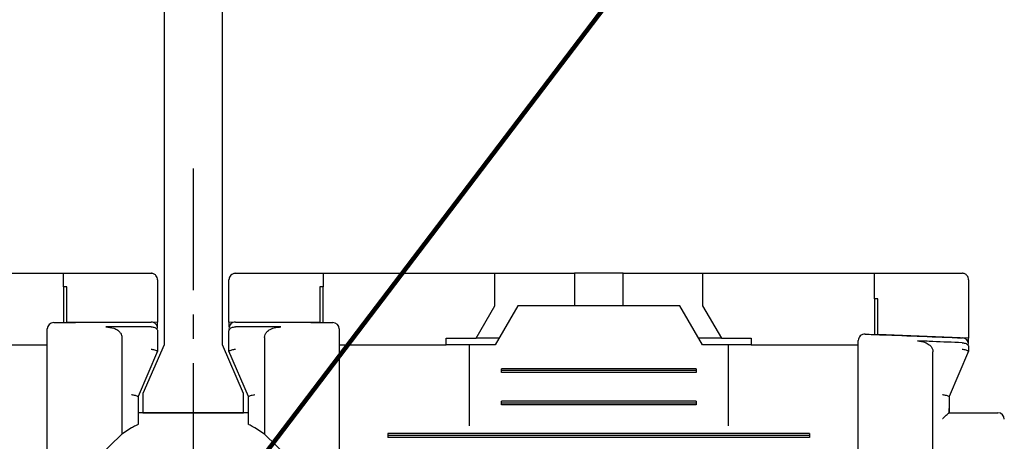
# Model space of a CAD drawing. Extents: x 2148 to 6475, y -907 to 1504.
# Tile 8 of 44: x 4395 to 4425, y 1342 to 1355. Entities that reach past the tile are written whole.
import ezdxf

# ---------------------------------------------------------------- set-up
doc = ezdxf.new("R2010")
doc.units = 0
doc.header["$LTSCALE"] = 3
doc.header["$MEASUREMENT"] = 0
doc.linetypes.add('CENTER', pattern=[2, 1.25, -0.25, 0.25, -0.25])
doc.layers.get('0').update_dxf_attribs({"linetype": 'CONTINUOUS'})
doc.layers.get('Defpoints').update_dxf_attribs({"linetype": 'CONTINUOUS'})
doc.layers.add('cen', color=1, linetype='CENTER')
doc.layers.add('di', color=3, linetype='CONTINUOUS')
doc.styles.add('KIM', font='ROMANS.shx', dxfattribs={"height": 5, "bigfont": 'GSG1.shx'})
doc.styles.get("Standard").update_dxf_attribs({"font": 'romans.shx', "height": 3, "bigfont": 'ghs.shx'})
doc.dimstyles.get("Standard").update_dxf_attribs({"dimtxt": 0.18, "dimasz": 0.18, "dimexe": 0.18, "dimexo": 0.0625, "dimgap": 0.09, "dimtad": 0, "dimtih": 1, "dimtoh": 1, "dimdec": 4, "dimzin": 0, "dimdsep": 46, "dimtxsty": 'Standard', "dimcen": 0.09, "dimadec": 0, "dimazin": 0, "dimtfac": 1, "dimtdec": 4, "dimtofl": 0, "dimtmove": 0, "dimatfit": 3, "dimfxl": 0, "dimtolj": 1, "dimtzin": 0, "dimarcsym": 0})
doc.dimstyles.new('STANDARD$0', dxfattribs={"dimtxt": 5, "dimasz": 5, "dimexe": 1, "dimexo": 2, "dimgap": 2, "dimtad": 1, "dimdec": 4, "dimzin": 12, "dimdsep": 46, "dimtxsty": 'KIM', "dimcen": -1, "dimdle": 0.1, "dimadec": 0, "dimazin": 0, "dimtfac": 1, "dimtdec": 4, "dimtmove": 0, "dimatfit": 3, "dimfxl": 0, "dimtolj": 1, "dimtzin": 0, "dimarcsym": 0})

# ---------------------------------------------------------------- blocks, each defined once
blk = doc.blocks.new('*D151')
at = {"layer": 'Defpoints', "color": 0}
for p in [(4375.809, 1346.868), (4366.047, 1248.268), (4400.009, 1248.268)]:
    blk.add_point(p, dxfattribs=at)
at = {"layer": 'di'}
for p, q in [((4373.809, 1346.868), (4364.047, 1346.868)), ((4366.047, 1344.068), (4366.047, 1251.068)), ((4398.009, 1248.268), (4364.047, 1248.268))]:
    blk.add_line(p, q, dxfattribs=at)
for points in [[(4365.58, 1344.068), (4366.514, 1344.068), (4366.047, 1346.868)], [(4365.58, 1251.068), (4366.514, 1251.068), (4366.047, 1248.268)]]:
    blk.add_solid(points, dxfattribs=at)
at = {"layer": 'di', "insert": (4362.547, 1297.968), "char_height": 3, "attachment_point": 5, "rotation": 90}
blk.add_mtext('\\A1;98.5', dxfattribs=at)
blk = doc.blocks.new('*D140')
at = {"layer": 'Defpoints', "color": 0}
for p in [(4403.364, 1338.868), (4403.286, 1337.868), (4432.823, 1337.868)]:
    blk.add_point(p, dxfattribs=at)
at = {"layer": 'di'}
for p, q in [((4432.823, 1341.668), (4432.823, 1349.183)), ((4405.364, 1338.868), (4434.823, 1338.868)), ((4432.823, 1337.868), (4432.823, 1338.868)), ((4405.286, 1337.868), (4434.823, 1337.868)), ((4432.823, 1335.068), (4432.823, 1332.268))]:
    blk.add_line(p, q, dxfattribs=at)
for points in [[(4432.356, 1341.668), (4433.289, 1341.668), (4432.823, 1338.868)], [(4432.356, 1335.068), (4433.289, 1335.068), (4432.823, 1337.868)]]:
    blk.add_solid(points, dxfattribs=at)
at = {"layer": 'di', "insert": (4429.323, 1346.826), "char_height": 3, "attachment_point": 5, "rotation": 90}
blk.add_mtext('\\A1;1', dxfattribs=at)
blk = doc.blocks.new('12323')
for p, q in [((3792.299, 1407.975), (3790.799, 1407.325)), ((3792.899, 1407.975), (3792.299, 1407.975)), ((3792.899, 1404.875), (3792.899, 1407.975)), ((3790.799, 1407.325), (3742.999, 1407.325)), ((3742.999, 1405.525), (3790.799, 1405.525)), ((3742.999, 1405.525), (3790.799, 1405.525)), ((3790.799, 1405.525), (3792.299, 1404.875)), ((3792.299, 1404.875), (3792.899, 1404.875))]:
    blk.add_line(p, q)
blk = doc.blocks.new('*D146')
at = {"layer": 'Defpoints', "color": 0}
for p in [(4398.309, 1396.968), (4366.047, 1346.868), (4375.809, 1346.868)]:
    blk.add_point(p, dxfattribs=at)
at = {"layer": 'di'}
for p, q in [((4396.309, 1396.968), (4364.047, 1396.968)), ((4366.047, 1394.168), (4366.047, 1349.668)), ((4373.809, 1346.868), (4364.047, 1346.868))]:
    blk.add_line(p, q, dxfattribs=at)
for points in [[(4365.58, 1394.168), (4366.514, 1394.168), (4366.047, 1396.968)], [(4365.58, 1349.668), (4366.514, 1349.668), (4366.047, 1346.868)]]:
    blk.add_solid(points, dxfattribs=at)
at = {"layer": 'di', "insert": (4362.547, 1370.856), "char_height": 3, "attachment_point": 5, "rotation": 90}
blk.add_mtext('\\A1;48', dxfattribs=at)

msp = doc.modelspace()

# ---------------------------------------------------------------- linework, layer by layer
for p, q in [((4390.709, 1346.868), (4396.009, 1346.868)), ((4396.009, 1346.454), (4396.009, 1346.868)), ((4396.009, 1346.868), (4398.709, 1346.868)), ((4398.909, 1346.668), (4398.909, 1345.367)), ((4401.109, 1345.367), (4401.109, 1346.668)), ((4401.309, 1346.868), (4404.009, 1346.868)), ((4404.009, 1346.868), (4404.009, 1346.454)), ((4404.009, 1346.868), (4409.309, 1346.868)), ((4409.309, 1345.868), (4409.309, 1346.868)), ((4409.309, 1346.868), (4411.259, 1346.868)), ((4411.259, 1346.868), (4411.759, 1346.868)), ((4411.759, 1346.868), (4411.759, 1345.868)), ((4413.259, 1346.868), (4411.759, 1346.868)), ((4413.259, 1345.868), (4413.259, 1346.868)), ((4413.259, 1346.868), (4413.759, 1346.868)), ((4413.759, 1346.868), (4415.709, 1346.868)), ((4415.709, 1346.868), (4415.709, 1345.868)), ((4415.709, 1346.868), (4421.009, 1346.868)), ((4421.009, 1346.082), (4421.009, 1346.868)), ((4423.909, 1346.668), (4423.909, 1344.868)), ((4396.009, 1346.454), (4396.009, 1345.354)), ((4396.109, 1345.355), (4396.109, 1346.455)), ((4403.909, 1346.455), (4403.909, 1345.355)), ((4404.009, 1345.354), (4404.009, 1346.454)), ((4421.009, 1346.082), (4421.009, 1344.982)), ((4421.109, 1344.979), (4421.109, 1346.078)), ((4408.732, 1344.868), (4409.309, 1345.868)), ((4410.009, 1345.868), (4409.316, 1344.668)), ((4415.009, 1345.868), (4410.009, 1345.868)), ((4415.702, 1344.668), (4415.009, 1345.868)), ((4415.709, 1345.868), (4416.287, 1344.868)), ((4398.909, 1345.367), (4396.109, 1345.355)), ((4398.709, 1345.218), (4398.709, 1345.218)), ((4398.909, 1345.214), (4398.909, 1345.367)), ((4403.909, 1345.355), (4401.109, 1345.367)), ((4401.109, 1345.367), (4401.109, 1345.214)), ((4401.31, 1345.218), (4401.309, 1345.218)), ((4397.809, 1344.89), (4397.809, 1341.905)), ((4398.909, 1345.087), (4398.909, 1344.469)), ((4401.109, 1344.469), (4401.109, 1345.087)), ((4402.209, 1344.89), (4402.209, 1341.905)), ((4407.809, 1344.868), (4408.732, 1344.868)), ((4407.809, 1344.668), (4407.809, 1344.868)), ((4409.432, 1344.868), (4408.732, 1344.868)), ((4416.287, 1344.868), (4415.587, 1344.868)), ((4416.287, 1344.868), (4417.209, 1344.868)), ((4417.209, 1344.868), (4417.209, 1344.668)), ((4423.909, 1344.868), (4421.109, 1344.979)), ((4423.909, 1344.724), (4423.909, 1344.868)), ((4392.209, 1344.668), (4395.509, 1344.668)), ((4404.509, 1344.668), (4407.809, 1344.668)), ((4408.509, 1344.668), (4407.809, 1344.668)), ((4408.509, 1344.668), (4408.509, 1342.168)), ((4409.316, 1344.668), (4408.509, 1344.668)), ((4416.509, 1344.668), (4415.702, 1344.668)), ((4416.509, 1342.168), (4416.509, 1344.668)), ((4417.209, 1344.668), (4416.509, 1344.668)), ((4417.209, 1344.668), (4420.509, 1344.668)), ((4423.709, 1344.727), (4423.716, 1344.727)), ((4423.909, 1344.596), (4423.909, 1344.469)), ((4395.509, 1329.068), (4395.509, 1344.271)), ((4398.909, 1344.468), (4398.309, 1343.068)), ((4398.909, 1344.469), (4398.909, 1344.468)), ((4401.109, 1344.468), (4401.109, 1344.469)), ((4401.709, 1343.068), (4401.109, 1344.468)), ((4404.509, 1344.271), (4404.509, 1329.068)), ((4422.809, 1329.054), (4422.809, 1344.449)), ((4423.909, 1344.468), (4423.309, 1343.068)), ((4423.909, 1344.469), (4423.909, 1344.468)), ((4409.509, 1343.811), (4409.509, 1343.926)), ((4415.509, 1343.926), (4409.509, 1343.926)), ((4415.509, 1343.926), (4415.509, 1343.811)), ((4420.509, 1329.068), (4420.509, 1343.91)), ((4415.509, 1343.868), (4409.509, 1343.868)), ((4415.509, 1343.811), (4409.509, 1343.811)), ((4398.309, 1343.069), (4398.309, 1342.211)), ((4398.309, 1343.068), (4398.309, 1343.069)), ((4401.709, 1342.211), (4401.709, 1343.069)), ((4401.709, 1343.069), (4401.709, 1343.068)), ((4423.309, 1343.069), (4423.309, 1342.702)), ((4423.309, 1343.068), (4423.309, 1343.069)), ((4409.509, 1342.811), (4409.509, 1342.926)), ((4415.509, 1342.926), (4409.509, 1342.926)), ((4415.509, 1342.868), (4409.509, 1342.868)), ((4415.509, 1342.811), (4409.509, 1342.811)), ((4415.509, 1342.926), (4415.509, 1342.811)), ((4423.309, 1342.702), (4423.309, 1342.568)), ((4401.709, 1342.568), (4398.309, 1342.568)), ((4423.308, 1342.568), (4424.309, 1342.568)), ((4398.109, 1342.101), (4397.809, 1341.905)), ((4402.209, 1341.905), (4401.909, 1342.101)), ((4397.809, 1341.905), (4397.059, 1341.184)), ((4402.959, 1341.184), (4402.209, 1341.905)), ((4406.009, 1341.926), (4406.009, 1341.811)), ((4419.009, 1341.926), (4406.009, 1341.926)), ((4419.009, 1341.868), (4406.009, 1341.868)), ((4419.009, 1341.811), (4406.009, 1341.811)), ((4419.009, 1341.926), (4419.009, 1341.811))]:
    msp.add_line(p, q)
at = {"flags": 128}
for points in [[(4396.109, 1346.455), (4396.097, 1346.455), (4396.084, 1346.455), (4396.072, 1346.455), (4396.059, 1346.455), (4396.047, 1346.455), (4396.034, 1346.455), (4396.022, 1346.454), (4396.009, 1346.454)], [(4404.009, 1346.454), (4403.997, 1346.454), (4403.984, 1346.455), (4403.972, 1346.455), (4403.959, 1346.455), (4403.947, 1346.455), (4403.934, 1346.455), (4403.922, 1346.455), (4403.909, 1346.455)], [(4421.109, 1346.078), (4421.097, 1346.079), (4421.084, 1346.079), (4421.072, 1346.079), (4421.059, 1346.08), (4421.047, 1346.08), (4421.034, 1346.081), (4421.022, 1346.081), (4421.009, 1346.082)]]:
    msp.add_lwpolyline(points, dxfattribs=at)
for centre, start, end in [((4395.709, 1345.152), 90.4313, 180), ((4398.709, 1345.167), 0, 90.1304), ((4401.309, 1345.167), 89.8696, 180), ((4404.309, 1345.152), 0, 89.5687), ((4420.709, 1344.793), 87.9234, 180), ((4423.709, 1344.677), 0, 87.6223), ((4424.809, 1342.368), 0, 90)]:
    msp.add_arc(centre, 0.2, start, end)
for points, knots in [([(4398.909, 1346.668), (4398.902, 1346.715), (4398.893, 1346.772), (4398.827, 1346.832), (4398.791, 1346.853), (4398.752, 1346.865), (4398.726, 1346.868), (4398.712, 1346.868), (4398.709, 1346.868)], [0, 0, 0, 0, 0.587218, 0.716965, 0.847439, 0.920034, 0.982091, 1, 1, 1, 1]), ([(4401.309, 1346.868), (4401.298, 1346.868), (4401.274, 1346.867), (4401.234, 1346.855), (4401.183, 1346.828), (4401.123, 1346.765), (4401.115, 1346.707), (4401.109, 1346.668)], [0, 0, 0, 0, 0.062255, 0.139638, 0.264123, 0.509304, 1, 1, 1, 1]), ([(4421.009, 1346.868), (4421.722, 1346.868), (4422.623, 1346.868), (4423.522, 1346.868), (4423.709, 1346.868)], [0, 0, 0, 0, 0.792364, 1, 1, 1, 1]), ([(4423.909, 1346.668), (4423.902, 1346.714), (4423.894, 1346.77), (4423.831, 1346.829), (4423.796, 1346.85), (4423.758, 1346.863), (4423.73, 1346.868), (4423.713, 1346.868), (4423.709, 1346.868)], [0, 0, 0, 0, 0.582295, 0.707133, 0.83265, 0.904335, 0.976667, 1, 1, 1, 1]), ([(4395.509, 1344.271), (4395.509, 1344.305), (4395.509, 1344.449), (4395.509, 1344.693), (4395.509, 1344.947), (4395.509, 1345.119), (4395.509, 1345.141), (4395.509, 1345.152)], [0, 0, 0, 0, 0.0708776, 0.3031649, 0.5354459, 0.7677235, 1, 1, 1, 1]), ([(4395.708, 1345.352), (4395.88, 1345.353), (4396.881, 1345.361), (4397.881, 1345.364), (4398.709, 1345.367)], [0, 0, 0, 0, 0.172485, 1, 1, 1, 1]), ([(4398.709, 1345.218), (4398.409, 1345.218), (4397.944, 1345.216), (4397.478, 1345.214), (4397.313, 1345.214)], [0, 0, 0, 0, 0.644488, 1, 1, 1, 1]), ([(4397.313, 1345.214), (4397.398, 1345.207), (4397.528, 1345.198), (4397.678, 1345.123), (4397.759, 1345.047), (4397.803, 1344.967), (4397.807, 1344.914), (4397.809, 1344.89)], [0, 0, 0, 0, 0.385289, 0.590763, 0.75634, 0.888404, 1, 1, 1, 1]), ([(4398.709, 1345.218), (4398.73, 1345.217), (4398.771, 1345.215), (4398.826, 1345.197), (4398.871, 1345.169), (4398.902, 1345.132), (4398.909, 1345.103), (4398.909, 1345.087), (4398.909, 1345.087)], [0, 0, 0, 0, 0.183846, 0.367402, 0.55858, 0.769685, 0.990925, 1, 1, 1, 1]), ([(4401.109, 1345.087), (4401.109, 1345.087), (4401.109, 1345.103), (4401.117, 1345.132), (4401.147, 1345.169), (4401.192, 1345.197), (4401.247, 1345.215), (4401.289, 1345.217), (4401.309, 1345.218)], [0, 0, 0, 0, 0.009075, 0.2303139, 0.4414182, 0.6325961, 0.8161544, 1, 1, 1, 1]), ([(4401.31, 1345.367), (4402.137, 1345.364), (4403.138, 1345.361), (4404.138, 1345.353), (4404.311, 1345.352)], [0, 0, 0, 0, 0.827515, 1, 1, 1, 1]), ([(4402.705, 1345.214), (4402.54, 1345.214), (4402.075, 1345.216), (4401.609, 1345.218), (4401.31, 1345.218)], [0, 0, 0, 0, 0.355512, 1, 1, 1, 1]), ([(4402.209, 1344.89), (4402.213, 1344.922), (4402.22, 1344.986), (4402.282, 1345.075), (4402.392, 1345.156), (4402.541, 1345.206), (4402.654, 1345.211), (4402.705, 1345.214)], [0, 0, 0, 0, 0.147855, 0.295343, 0.483266, 0.764247, 1, 1, 1, 1]), ([(4404.509, 1345.152), (4404.509, 1345.151), (4404.509, 1345.146), (4404.509, 1345.074), (4404.509, 1344.879), (4404.509, 1344.602), (4404.509, 1344.381), (4404.509, 1344.271)], [0, 0, 0, 0, 0.070842, 0.303125, 0.535414, 0.767707, 1, 1, 1, 1]), ([(4420.716, 1344.993), (4420.888, 1344.987), (4421.888, 1344.95), (4422.889, 1344.91), (4423.717, 1344.876)], [0, 0, 0, 0, 0.17144, 1, 1, 1, 1]), ([(4398.709, 1344.533), (4398.711, 1344.533), (4398.727, 1344.53), (4398.765, 1344.521), (4398.82, 1344.507), (4398.869, 1344.492), (4398.903, 1344.478), (4398.907, 1344.472), (4398.909, 1344.469)], [0, 0, 0, 0, 0.014306, 0.155256, 0.370397, 0.58149, 0.790707, 1, 1, 1, 1]), ([(4401.109, 1344.469), (4401.111, 1344.472), (4401.116, 1344.478), (4401.149, 1344.492), (4401.198, 1344.507), (4401.253, 1344.521), (4401.292, 1344.53), (4401.308, 1344.533), (4401.309, 1344.533)], [0, 0, 0, 0, 0.2092927, 0.4185112, 0.6296038, 0.8447417, 0.9856936, 1, 1, 1, 1]), ([(4420.509, 1343.91), (4420.509, 1343.945), (4420.509, 1344.09), (4420.509, 1344.334), (4420.509, 1344.588), (4420.509, 1344.76), (4420.509, 1344.782), (4420.509, 1344.793)], [0, 0, 0, 0, 0.071852, 0.304045, 0.536089, 0.768042, 1, 1, 1, 1]), ([(4422.331, 1344.783), (4422.414, 1344.773), (4422.542, 1344.758), (4422.688, 1344.678), (4422.766, 1344.598), (4422.804, 1344.519), (4422.808, 1344.469), (4422.809, 1344.449)], [0, 0, 0, 0, 0.386444, 0.5980593, 0.7673494, 0.9030567, 1, 1, 1, 1]), ([(4423.709, 1344.727), (4423.409, 1344.74), (4422.95, 1344.759), (4422.49, 1344.777), (4422.331, 1344.783)], [0, 0, 0, 0, 0.652978, 1, 1, 1, 1]), ([(4423.709, 1344.533), (4423.711, 1344.533), (4423.727, 1344.53), (4423.765, 1344.521), (4423.82, 1344.507), (4423.869, 1344.492), (4423.903, 1344.478), (4423.907, 1344.472), (4423.909, 1344.469)], [0, 0, 0, 0, 0.0143064, 0.1552583, 0.3703962, 0.5814888, 0.7907073, 1, 1, 1, 1]), ([(4423.716, 1344.727), (4423.737, 1344.726), (4423.778, 1344.722), (4423.832, 1344.703), (4423.876, 1344.674), (4423.903, 1344.637), (4423.909, 1344.61), (4423.909, 1344.596), (4423.909, 1344.596)], [0, 0, 0, 0, 0.188749, 0.377161, 0.574273, 0.792588, 0.990737, 1, 1, 1, 1]), ([(4398.109, 1343.133), (4398.111, 1343.132), (4398.127, 1343.129), (4398.165, 1343.121), (4398.22, 1343.107), (4398.269, 1343.092), (4398.303, 1343.078), (4398.307, 1343.072), (4398.309, 1343.069)], [0, 0, 0, 0, 0.014303, 0.155266, 0.37041, 0.5815, 0.790723, 1, 1, 1, 1]), ([(4401.709, 1343.069), (4401.711, 1343.072), (4401.716, 1343.078), (4401.749, 1343.092), (4401.798, 1343.107), (4401.853, 1343.121), (4401.892, 1343.129), (4401.908, 1343.132), (4401.909, 1343.133)], [0, 0, 0, 0, 0.209277, 0.4185, 0.629588, 0.844731, 0.985697, 1, 1, 1, 1]), ([(4423.109, 1343.133), (4423.111, 1343.132), (4423.127, 1343.129), (4423.165, 1343.121), (4423.22, 1343.107), (4423.269, 1343.092), (4423.303, 1343.078), (4423.307, 1343.072), (4423.309, 1343.069)], [0, 0, 0, 0, 0.014303, 0.155269, 0.370412, 0.5815, 0.790723, 1, 1, 1, 1]), ([(4423.308, 1342.568), (4423.309, 1342.613), (4423.309, 1342.658), (4423.309, 1342.701), (4423.309, 1342.702)], [0, 0, 0, 0, 0.9895606, 1, 1, 1, 1]), ([(4423.109, 1342.391), (4423.11, 1342.392), (4423.119, 1342.401), (4423.156, 1342.437), (4423.212, 1342.491), (4423.265, 1342.538), (4423.297, 1342.564), (4423.304, 1342.567), (4423.308, 1342.568)], [0, 0, 0, 0, 0.007909, 0.106332, 0.436952, 0.679895, 0.839402, 1, 1, 1, 1]), ([(4424.309, 1342.568), (4424.365, 1342.568), (4424.477, 1342.568), (4424.626, 1342.568), (4424.739, 1342.568), (4424.8, 1342.568), (4424.807, 1342.568), (4424.809, 1342.568)], [0, 0, 0, 0, 0.212947, 0.425872, 0.639421, 0.854292, 1, 1, 1, 1]), ([(4398.309, 1342.211), (4398.307, 1342.21), (4398.303, 1342.208), (4398.273, 1342.192), (4398.227, 1342.168), (4398.17, 1342.137), (4398.128, 1342.113), (4398.109, 1342.101)], [0, 0, 0, 0, 0.188953, 0.377388, 0.579409, 0.805369, 1, 1, 1, 1]), ([(4401.909, 1342.101), (4401.88, 1342.118), (4401.824, 1342.15), (4401.758, 1342.186), (4401.717, 1342.207), (4401.712, 1342.21), (4401.709, 1342.211)], [0, 0, 0, 0, 0.297963, 0.559959, 0.798937, 1, 1, 1, 1])]:
    msp.add_open_spline(points, degree=3, knots=knots)
at = {"layer": 'cen'}
for p, q in [((4400.009, 1350.101), (4400.009, 1244.962)), ((4400.009, 1342.223), (4400.009, 1335.514))]:
    msp.add_line(p, q, dxfattribs=at)

# ---------------------------------------------------------------- block references
at = {"layer": 'di', "rotation": 270}
msp.add_blockref('12323', (2993.584, 5135.467), dxfattribs=at)

# ---------------------------------------------------------------- dimensions: what is measured, and where the dimension line sits
at = {"layer": 'di'}
for base, p1, p2, text, picture, middle in [((4366.047, 1346.868), (4398.309, 1396.968), (4375.809, 1346.868), '48', '*D146', (4366.047, 1370.856)), ((4366.047, 1248.268), (4375.809, 1346.868), (4400.009, 1248.268), '98.5', '*D151', (4366.047, 1297.968))]:
    dim = msp.add_linear_dim(base=base, p1=p1, p2=p2, angle=90, text=text, dimstyle='STANDARD$0', override={"dimtxt": 3, "dimasz": 2.8, "dimexe": 2, "dimdec": 2, "dimzin": 8, "dimtxsty": 'Standard', "dimcen": 0, "dimclrd": 256, "dimclre": 256, "dimclrt": 256, "dimadec": 2, "dimazin": 2, "dimtfac": 0.6, "dimtdec": 2, "dimtzin": 8, "dimlwd": 65535, "dimlwe": 65535, "dimarcsym": 1}, dxfattribs=at)
    dim.commit()
    dim.dimension.update_dxf_attribs({"geometry": picture, "text_midpoint": middle, "dimtype": 160})
dim = msp.add_linear_dim(base=(4432.823, 1337.868), p1=(4403.364, 1338.868), p2=(4403.286, 1337.868), angle=270, dimstyle='STANDARD$0', override={"dimtxt": 3, "dimasz": 2.8, "dimexe": 2, "dimdec": 2, "dimzin": 8, "dimtxsty": 'Standard', "dimcen": 0, "dimclrd": 256, "dimclre": 256, "dimclrt": 256, "dimadec": 2, "dimazin": 2, "dimtfac": 0.6, "dimtdec": 2, "dimtzin": 8, "dimlwd": 65535, "dimlwe": 65535, "dimarcsym": 1}, dxfattribs=at)
dim.commit()
dim.dimension.update_dxf_attribs({"geometry": '*D140', "text_midpoint": (4432.823, 1346.826), "dimtype": 160})

# ---------------------------------------------------------------- leaders
at = {"layer": 'di', "annotation_type": 0, "has_hookline": 1, "hookline_direction": 0}
for points, text_width in [([(4400.009, 1338.407), (4414.167, 1357.022), (4417.367, 1357.022)], 26.946), ([(4410.009, 1299.968), (4449.253, 1354.459), (4452.453, 1354.459)], 31.6), ([(4418.609, 1299.968), (4448.039, 1343.209), (4451.239, 1343.209)], 45.067)]:
    msp.add_leader(points, dimstyle='Standard', override={"dimtxt": 4, "dimasz": 3.2, "dimexe": 2, "dimexo": 2, "dimgap": 2, "dimtad": 1, "dimtih": 0, "dimtoh": 0, "dimdec": 2, "dimzin": 8, "dimcen": 0, "dimclrd": 256, "dimclre": 256, "dimclrt": 256, "dimadec": 2, "dimazin": 2, "dimtfac": 0.6, "dimtdec": 2, "dimtofl": 1, "dimtzin": 8, "dimlwd": 65535, "dimlwe": 65535, "dimarcsym": 1}, dxfattribs=dict(at, text_width=text_width))

doc.saveas('drawing.dxf')
